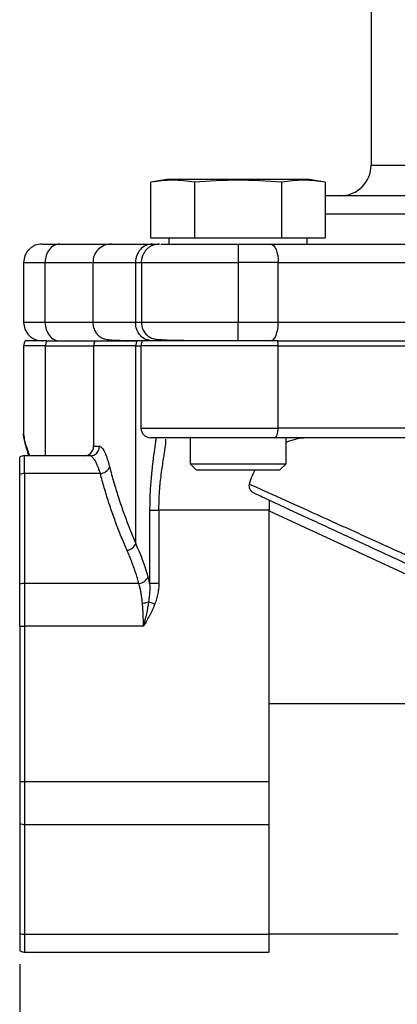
# Model space of a CAD drawing. Header units: inches. Extents: x 0 to 22, y 0 to 17.
# Tile 2 of 13: x 3.5 to 4.7, y 6.3 to 9.5. Entities that reach past the tile are written whole.
import ezdxf

# ---------------------------------------------------------------- set-up
doc = ezdxf.new("R2010")
doc.units = ezdxf.units.IN
doc.header["$LTSCALE"] = 2
doc.header["$MEASUREMENT"] = 0
doc.linetypes.add('SLD-Solid', pattern=[0])
doc.layers.add('DIMENSIONS', color=140, linetype='SLD-Solid', lineweight=25)
doc.styles.add('SLDTEXTSTYLE0', font='TXT', dxfattribs={"width": 0.75})
doc.dimstyles.new('SLDDIMSTYLE0', dxfattribs={"dimtxt": 0.25, "dimasz": 0.3, "dimexe": 0, "dimexo": 0.0625, "dimgap": 0.0625, "dimtad": 0, "dimtih": 1, "dimtoh": 1, "dimrnd": 1e-09, "dimzin": 12, "dimdsep": 46, "dimtxsty": 'SLDTEXTSTYLE0', "dimsah": 1, "dimcen": 0.09, "dimadec": 0, "dimazin": 3, "dimtfac": 1, "dimtofl": 0, "dimtmove": 0, "dimatfit": 3, "dimfxl": 0, "dimfrac": 2, "dimtolj": 1, "dimtzin": 12, "dimarcsym": 0})

# ---------------------------------------------------------------- blocks, each defined once
blk = doc.blocks.new('_D_1')
at = {"layer": 'DIMENSIONS'}
for p, q in [((3.5051, 6.4307), (3.5051, 5.1788)), ((7.1271, 6.4307), (7.1271, 5.1788)), ((3.5051, 5.4288), (4.6974, 5.4288)), ((4.9928, 5.4268), (4.9166, 5.4268)), ((4.9166, 5.4268), (4.9166, 5.03)), ((5.6393, 5.4268), (5.7155, 5.4268)), ((5.7155, 5.4268), (5.7155, 5.03)), ((7.1271, 5.4288), (5.9347, 5.4288)), ((4.9166, 5.03), (4.9928, 5.03)), ((5.7155, 5.03), (5.6393, 5.03))]:
    blk.add_line(p, q, dxfattribs=at)
for points in [[(3.5051, 5.4288), (3.8051, 5.3688), (3.8051, 5.4888)], [(7.1271, 5.4288), (6.8271, 5.4888), (6.8271, 5.3688)]]:
    blk.add_solid(points, dxfattribs=at)
at = {"layer": 'DIMENSIONS', "char_height": 0.25, "attachment_point": 1, "style": 'SLDTEXTSTYLE0'}
for s, insert in [('3.62', (4.9928, 5.7999)), ('92.0', (4.9928, 5.3522))]:
    blk.add_mtext(s, dxfattribs=dict(at, insert=insert))

msp = doc.modelspace()

# ---------------------------------------------------------------- linework, layer by layer
for p, q in [((4.6486, 9.5789), (4.6486, 9.0299)), ((4.6486, 9.0299), (5.3571, 9.0299)), ((3.9843, 8.9829), (3.9321, 8.9737)), ((3.9321, 8.7929), (3.9321, 8.9737)), ((4.2156, 8.9829), (3.9843, 8.9829)), ((4.0738, 8.9737), (4.0738, 8.7929)), ((4.4468, 8.9829), (4.2156, 8.9829)), ((4.3573, 8.9737), (4.3573, 8.7929)), ((4.499, 8.9737), (4.4468, 8.9829)), ((4.499, 8.9737), (4.499, 8.7929)), ((5.3571, 8.8699), (4.499, 8.8699)), ((3.9321, 8.7929), (4.0738, 8.7929)), ((3.9908, 8.7929), (3.9908, 8.7729)), ((4.0738, 8.7929), (4.3573, 8.7929)), ((4.3573, 8.7929), (4.499, 8.7929)), ((4.4403, 8.7729), (4.4403, 8.7929)), ((3.9367, 8.7729), (3.9594, 8.7729)), ((3.518, 8.7129), (3.518, 8.5179)), ((3.5881, 8.5179), (3.5881, 8.7129)), ((3.5881, 8.7129), (3.7398, 8.7129)), ((3.7431, 8.7129), (3.7431, 8.5179)), ((3.7441, 8.7129), (3.7445, 8.7129)), ((3.8819, 8.7129), (3.8819, 8.5179)), ((3.8819, 8.7129), (3.8994, 8.7129)), ((3.9013, 8.7129), (3.9013, 8.5179)), ((3.9021, 8.7129), (3.9034, 8.7129)), ((4.2156, 8.7129), (4.2156, 8.5179)), ((4.3464, 8.7129), (4.2156, 8.7129)), ((4.3464, 8.5179), (4.3464, 8.7129)), ((4.3464, 8.7129), (4.8973, 8.7129)), ((3.7446, 8.5179), (3.5881, 8.5179)), ((3.9019, 8.5179), (3.8819, 8.5179)), ((4.3464, 8.5179), (4.2156, 8.5179)), ((4.8973, 8.5179), (4.3464, 8.5179)), ((3.5922, 8.4579), (3.5224, 8.4579)), ((3.5922, 8.4579), (3.75, 8.4579)), ((3.75, 8.4579), (3.887, 8.4579)), ((3.904, 8.4579), (3.887, 8.4579)), ((4.3446, 8.4579), (3.904, 8.4579)), ((4.0593, 8.4594), (4.0593, 8.4579)), ((4.3446, 8.4579), (4.9007, 8.4579)), ((3.518, 8.4419), (3.518, 8.1552)), ((3.5887, 8.4419), (3.518, 8.4419)), ((3.5887, 8.4419), (3.7456, 8.4419)), ((3.5887, 8.0839), (3.5887, 8.4419)), ((3.7456, 8.4419), (3.7456, 8.1149)), ((3.883, 8.4419), (3.7456, 8.4419)), ((3.883, 7.7983), (3.883, 8.4419)), ((3.883, 8.4419), (3.8996, 8.4419)), ((3.8996, 8.4419), (3.8996, 8.1739)), ((4.3465, 8.4419), (3.8996, 8.4419)), ((4.3465, 8.1739), (4.3465, 8.4419)), ((4.3465, 8.4419), (4.8994, 8.4419)), ((3.8996, 8.1739), (4.3465, 8.1739)), ((4.8994, 8.1739), (4.3465, 8.1739)), ((4.0593, 8.1454), (4.0593, 8.0579)), ((4.3718, 8.0579), (4.3718, 8.1429)), ((3.7456, 8.1149), (3.7647, 8.1149)), ((3.5051, 8.0231), (3.5051, 8.0794)), ((3.5211, 8.0262), (3.5211, 8.0839)), ((3.7341, 8.0839), (3.5211, 8.0839)), ((4.0593, 8.0579), (4.0793, 8.0379)), ((4.0593, 8.0579), (4.3718, 8.0579)), ((4.3518, 8.0379), (4.3718, 8.0579)), ((3.5051, 7.6657), (3.5051, 8.0231)), ((3.7676, 8.0262), (3.5211, 8.0262)), ((3.5211, 8.0262), (3.5211, 7.6689)), ((4.0793, 8.0379), (4.3518, 8.0379)), ((4.3171, 7.9393), (4.3171, 7.9069)), ((3.9278, 7.9069), (3.9278, 7.6687)), ((3.9278, 7.9069), (3.958, 7.9069)), ((4.3171, 7.9069), (3.958, 7.9069)), ((3.958, 7.9069), (3.958, 7.6687)), ((4.3171, 7.0242), (4.3171, 7.9069)), ((4.3171, 7.9051), (5.6744, 7.2769)), ((3.5051, 7.5296), (3.5051, 7.6657)), ((3.5211, 7.6689), (3.5211, 7.5296)), ((3.8927, 7.6689), (3.5211, 7.6689)), ((3.958, 7.6687), (3.9278, 7.6687)), ((3.9446, 7.6017), (3.9245, 7.6092)), ((3.5051, 7.5296), (3.5051, 7.0242)), ((3.5051, 7.5296), (3.5211, 7.5296)), ((3.5211, 7.5296), (3.5211, 7.0242)), ((3.9076, 7.5296), (3.5211, 7.5296)), ((5.6744, 7.2769), (4.3171, 7.2769)), ((3.5051, 7.0242), (3.5211, 7.0242)), ((3.5051, 7.0242), (3.5051, 6.8881)), ((3.5211, 7.0242), (4.3171, 7.0242)), ((3.5211, 7.0242), (3.5211, 6.8849)), ((4.3171, 6.8849), (4.3171, 7.0242)), ((3.5051, 6.8881), (3.5051, 6.5307)), ((3.5211, 6.8849), (4.3171, 6.8849)), ((3.5211, 6.8849), (3.5211, 6.5276)), ((4.3171, 6.5276), (4.3171, 6.8849)), ((3.5051, 6.5307), (3.5051, 6.4743)), ((3.5211, 6.5276), (4.3171, 6.5276)), ((3.5211, 6.5276), (3.5211, 6.4699)), ((4.3171, 6.5289), (4.7364, 6.5289)), ((4.3171, 6.4699), (4.3171, 6.5276)), ((3.5211, 6.4699), (4.3171, 6.4699))]:
    msp.add_line(p, q)
at = {"flags": 128}
for points in [[(4.3214, 8.7729), (4.3263, 8.7717), (4.331, 8.7683), (4.3353, 8.7628), (4.3391, 8.7553), (4.3422, 8.7462), (4.3445, 8.7359), (4.3459, 8.7246), (4.3464, 8.7129)], [(4.3214, 8.4579), (4.3263, 8.459), (4.331, 8.4625), (4.3353, 8.468), (4.3391, 8.4755), (4.3422, 8.4846), (4.3445, 8.4949), (4.3459, 8.5062), (4.3464, 8.5179)], [(3.8167, 8.4579), (3.805, 8.459), (3.8002, 8.4602)], [(4.3335, 8.1429), (4.336, 8.1435), (4.3384, 8.1453), (4.3407, 8.1481), (4.3426, 8.152), (4.3443, 8.1567), (4.3455, 8.162), (4.3462, 8.1678), (4.3465, 8.1739)]]:
    msp.add_lwpolyline(points, dxfattribs=at)
for centre, radius, start, end in [((4.5486, 9.0299), 0.1, 270, 0), ((3.549, 8.4419), 0.031, 148.927, 180), ((3.6264, 8.4421), 0.0376, 155.1433, 180.2736), ((3.7766, 8.4419), 0.031, 148.927, 180), ((3.9162, 8.442), 0.0332, 151.3325, 180.1313), ((3.9306, 8.4419), 0.031, 148.927, 180), ((4.2801, 8.4423), 0.0664, 359.6684, 13.6102), ((3.9306, 8.1739), 0.031, 180, 270), ((3.7146, 8.1149), 0.031, 270, 0), ((3.7339, 8.1147), 0.0308, 270.3451, 0.341), ((3.5211, 8.0529), 0.031, 90, 121.073), ((3.7654, 8.0606), 0.0345, 273.5254, 338.7848), ((3.5208, 7.9851), 0.0411, 89.6752, 112.5679), ((3.8475, 7.8149), 0.0392, 280.4919, 334.9178), ((3.8903, 7.7035), 0.0347, 273.9698, 338.488), ((3.5208, 7.6278), 0.0411, 89.6752, 112.5679), ((3.9003, 7.6735), 0.0687, 273.4081, 290.6376), ((3.5208, 6.926), 0.0411, 247.4321, 270.3248), ((3.5208, 6.5687), 0.0411, 247.4321, 270.3248), ((3.5211, 6.5009), 0.031, 238.927, 270)]:
    msp.add_arc(centre, radius, start, end)
for points in [[(4.0738, 8.9737), (4.0502, 8.9779), (4.003, 8.9829), (3.9557, 8.9779), (3.9321, 8.9737)], [(4.499, 8.9737), (4.4754, 8.9779), (4.4282, 8.9829), (4.3809, 8.9779), (4.3573, 8.9737)], [(3.9226, 7.6908), (3.9123, 7.7275), (3.899, 7.7635), (3.883, 7.7983)], [(3.9278, 7.6687), (3.9291, 7.6502), (3.9277, 7.6307), (3.9245, 7.6092)], [(3.9245, 7.6092), (3.9207, 7.584), (3.9147, 7.5571), (3.9076, 7.5296)]]:
    msp.add_open_spline(points, degree=3)
for points, knots in [([(4.3573, 8.9737), (4.3101, 8.9778), (4.2629, 8.9804), (4.1682, 8.9804), (4.121, 8.9778), (4.0738, 8.9737)], [0, 0, 0, 0, 0.5, 0.5, 1, 1, 1, 1]), ([(5.3571, 8.9299), (5.3205, 8.9299), (5.2473, 8.9299), (5.1362, 8.9299), (5.0249, 8.9299), (4.9131, 8.9299), (4.8042, 8.9299), (4.6984, 8.9299), (4.5997, 8.9299), (4.5328, 8.9299), (4.5022, 8.9299), (4.499, 8.9299)], [0, 0, 0, 0, 0.114764, 0.22954, 0.35119, 0.472861, 0.599581, 0.726324, 0.85574, 0.985179, 1, 1, 1, 1]), ([(3.578, 8.7729), (3.5704, 8.7721), (3.5588, 8.7709), (3.5449, 8.7634), (3.5353, 8.7556), (3.5275, 8.746), (3.52, 8.7321), (3.5188, 8.7204), (3.518, 8.7129)], [0, 0, 0, 0, 0.239458, 0.368362, 0.500001, 0.63164, 0.760544, 1, 1, 1, 1]), ([(3.5791, 8.7729), (3.579, 8.7729), (3.5785, 8.7729), (3.5881, 8.7729), (3.6063, 8.7729), (3.6255, 8.7729), (3.6352, 8.7729)], [0, 0, 0, 0, 0.154345, 0.436347, 0.717211, 1, 1, 1, 1]), ([(3.6352, 8.7729), (3.6227, 8.7729), (3.6107, 8.7666), (3.593, 8.7441), (3.5881, 8.7288), (3.5881, 8.7129)], [0, 0, 0, 0, 0.5, 0.5, 1, 1, 1, 1]), ([(3.6352, 8.7729), (3.6565, 8.7729), (3.6993, 8.7729), (3.7484, 8.7729), (3.7849, 8.7729), (3.7976, 8.7729), (3.8035, 8.7729)], [0, 0, 0, 0, 0.2572938, 0.5173073, 0.7795285, 1, 1, 1, 1]), ([(3.8035, 8.7729), (3.7959, 8.7721), (3.7801, 8.7704), (3.7596, 8.7564), (3.7456, 8.736), (3.7439, 8.7204), (3.7431, 8.7129)], [0, 0, 0, 0, 0.240868, 0.499344, 0.758151, 1, 1, 1, 1]), ([(3.8049, 8.7729), (3.8052, 8.7729), (3.806, 8.7729), (3.8203, 8.7729), (3.8468, 8.7729), (3.8848, 8.7729), (3.9194, 8.7729), (3.9367, 8.7729)], [0, 0, 0, 0, 0.115138, 0.336642, 0.557554, 0.778111, 1, 1, 1, 1]), ([(3.9367, 8.7729), (3.9295, 8.7729), (3.9224, 8.7713), (3.9091, 8.7653), (3.903, 8.7609), (3.8929, 8.7498), (3.8888, 8.7431), (3.8833, 8.7286), (3.8819, 8.7207), (3.8819, 8.7129)], [0, 0, 0, 0, 0.25, 0.25, 0.5, 0.5, 0.75, 0.75, 1, 1, 1, 1]), ([(3.9596, 8.7726), (3.9575, 8.7726), (3.9541, 8.7725), (3.9468, 8.7714), (3.9397, 8.7692), (3.9334, 8.7665), (3.9258, 8.7621), (3.9156, 8.7537), (3.9071, 8.7415), (3.9015, 8.7267), (3.9009, 8.7176), (3.9006, 8.7129)], [0, 0, 0, 0, 0.228955, 0.359776, 0.413369, 0.468896, 0.535374, 0.625112, 0.783061, 0.886297, 1, 1, 1, 1]), ([(3.9642, 8.7729), (3.9648, 8.7729), (3.9659, 8.7729), (3.9682, 8.7729), (3.9708, 8.7729), (3.9738, 8.7729), (3.9771, 8.7729), (3.9833, 8.7729), (3.9936, 8.7729), (4.0098, 8.7729), (4.0289, 8.7729), (4.0506, 8.7729), (4.0745, 8.7729), (4.1003, 8.7729), (4.1277, 8.7729), (4.153, 8.7729), (4.1757, 8.7729), (4.1956, 8.7729), (4.209, 8.7729), (4.2157, 8.7729)], [0, 0, 0, 0, 0.027817, 0.055557, 0.083261, 0.110971, 0.138731, 0.166582, 0.249644, 0.332766, 0.416134, 0.499561, 0.582867, 0.666234, 0.749261, 0.832347, 0.887715, 0.943487, 1, 1, 1, 1]), ([(4.2157, 8.7729), (4.2157, 8.7729), (4.2157, 8.7713), (4.2157, 8.7653), (4.2157, 8.7609), (4.2156, 8.7498), (4.2156, 8.7431), (4.2156, 8.7286), (4.2156, 8.7207), (4.2156, 8.7129)], [0, 0, 0, 0, 0.25, 0.25, 0.5, 0.5, 0.75, 0.75, 1, 1, 1, 1]), ([(4.2157, 8.7729), (4.2188, 8.7729), (4.2248, 8.7729), (4.2339, 8.7729), (4.2429, 8.7729), (4.2519, 8.7729), (4.2609, 8.7729), (4.2728, 8.7729), (4.2875, 8.7729), (4.3048, 8.7729), (4.3159, 8.7729), (4.3214, 8.7729)], [0, 0, 0, 0, 0.083489, 0.166777, 0.24997, 0.333174, 0.416495, 0.500039, 0.666791, 0.833161, 1, 1, 1, 1]), ([(4.3214, 8.7729), (4.327, 8.7729), (4.338, 8.7729), (4.3548, 8.7729), (4.3716, 8.7729), (4.3886, 8.7729), (4.4057, 8.7729), (4.423, 8.7729), (4.4403, 8.7729), (4.4578, 8.7729), (4.4754, 8.7729), (4.4991, 8.7729), (4.5287, 8.7729), (4.5646, 8.7729), (4.6006, 8.7729), (4.6368, 8.7729), (4.661, 8.7729), (4.6731, 8.7729)], [0, 0, 0, 0, 0.050134, 0.100177, 0.150153, 0.200083, 0.249992, 0.299902, 0.349836, 0.399818, 0.44987, 0.500014, 0.600186, 0.700086, 0.799899, 0.899809, 1, 1, 1, 1]), ([(4.6731, 8.7729), (4.6789, 8.7729), (4.6906, 8.7729), (4.7081, 8.7729), (4.7255, 8.7729), (4.7429, 8.7729), (4.7603, 8.7729), (4.7777, 8.7729), (4.7994, 8.7729), (4.8252, 8.7729), (4.8552, 8.7729), (4.885, 8.7729), (4.9046, 8.7729), (4.9144, 8.7729)], [0, 0, 0, 0, 0.071495, 0.142918, 0.214298, 0.285667, 0.357055, 0.428492, 0.500009, 0.625072, 0.749982, 0.874904, 1, 1, 1, 1]), ([(3.5194, 8.7129), (3.5192, 8.7129), (3.5186, 8.7129), (3.5281, 8.7129), (3.5415, 8.7129), (3.5544, 8.7129), (3.5697, 8.7129), (3.582, 8.7129), (3.5881, 8.7129)], [0, 0, 0, 0, 0.15583, 0.437388, 0.577307, 0.71765, 0.859186, 1, 1, 1, 1]), ([(3.7445, 8.7129), (3.7448, 8.7129), (3.7455, 8.7129), (3.7609, 8.7129), (3.7886, 8.7129), (3.828, 8.7129), (3.8639, 8.7129), (3.8819, 8.7129)], [0, 0, 0, 0, 0.14482, 0.359019, 0.573118, 0.786311, 1, 1, 1, 1]), ([(3.9034, 8.7129), (3.9036, 8.7129), (3.9043, 8.7129), (3.9236, 8.7129), (3.9595, 8.7129), (4.0104, 8.7129), (4.0721, 8.7129), (4.1418, 8.7129), (4.1909, 8.7129), (4.2156, 8.7129)], [0, 0, 0, 0, 0.066126, 0.221702, 0.376991, 0.532847, 0.688588, 0.84381, 1, 1, 1, 1]), ([(3.518, 8.5179), (3.5188, 8.5104), (3.5206, 8.4947), (3.5347, 8.4744), (3.5553, 8.4605), (3.5713, 8.4587), (3.579, 8.4579)], [0, 0, 0, 0, 0.24212, 0.501931, 0.76076, 1, 1, 1, 1]), ([(3.5881, 8.5179), (3.582, 8.5179), (3.5697, 8.5179), (3.5544, 8.5179), (3.5415, 8.5179), (3.5281, 8.5179), (3.5186, 8.5179), (3.5192, 8.5179), (3.5194, 8.5179)], [0, 0, 0, 0, 0.140827, 0.282413, 0.422802, 0.562766, 0.844418, 1, 1, 1, 1]), ([(3.5881, 8.5179), (3.5881, 8.51), (3.5893, 8.5022), (3.594, 8.4877), (3.5975, 8.481), (3.6063, 8.4699), (3.6115, 8.4655), (3.6229, 8.4595), (3.6291, 8.4579), (3.6353, 8.4579)], [0, 0, 0, 0, 0.25, 0.25, 0.5, 0.5, 0.75, 0.75, 1, 1, 1, 1]), ([(3.7431, 8.5179), (3.7432, 8.5149), (3.7435, 8.509), (3.7455, 8.5004), (3.7486, 8.4927), (3.7538, 8.4833), (3.7628, 8.4733), (3.7733, 8.4666), (3.7822, 8.4635), (3.7894, 8.4624), (3.8018, 8.4609), (3.8198, 8.4599), (3.8469, 8.4593), (3.8816, 8.459), (3.9113, 8.4589), (3.9267, 8.4589)], [0, 0, 0, 0, 0.013148, 0.02647, 0.040289, 0.054942, 0.087948, 0.139109, 0.203916, 0.281555, 0.364375, 0.506337, 0.659262, 0.823495, 1, 1, 1, 1]), ([(3.8819, 8.5179), (3.8639, 8.5179), (3.828, 8.5179), (3.7886, 8.5179), (3.7609, 8.5179), (3.7455, 8.5179), (3.7448, 8.5179), (3.7445, 8.5179)], [0, 0, 0, 0, 0.21371, 0.426905, 0.640998, 0.855191, 1, 1, 1, 1]), ([(3.9269, 8.46), (3.9231, 8.4606), (3.9122, 8.4623), (3.8971, 8.4746), (3.8843, 8.4943), (3.8827, 8.51), (3.8819, 8.5179)], [0, 0, 0, 0, 0.151167, 0.434111, 0.717056, 1, 1, 1, 1]), ([(3.9012, 8.5179), (3.9017, 8.5119), (3.9029, 8.5), (3.9108, 8.485), (3.9209, 8.4744), (3.9329, 8.4671), (3.9452, 8.4635), (3.958, 8.4624), (3.9802, 8.4609), (4.0074, 8.4601), (4.0389, 8.4596), (4.0671, 8.4593), (4.0991, 8.4591), (4.1349, 8.459), (4.1741, 8.4589), (4.2016, 8.4589), (4.2157, 8.4589)], [0, 0, 0, 0, 0.039711, 0.078443, 0.11711, 0.157656, 0.218656, 0.290998, 0.370678, 0.503292, 0.575678, 0.651853, 0.732752, 0.81715, 0.906253, 1, 1, 1, 1]), ([(4.2156, 8.5179), (4.1909, 8.5179), (4.1418, 8.5179), (4.0721, 8.5179), (4.0104, 8.5179), (3.9595, 8.5179), (3.9236, 8.5179), (3.9043, 8.5179), (3.9036, 8.5179), (3.9034, 8.5179)], [0, 0, 0, 0, 0.156174, 0.311398, 0.467142, 0.622999, 0.778291, 0.93387, 1, 1, 1, 1]), ([(4.2157, 8.459), (4.2157, 8.459), (4.2157, 8.4594), (4.2157, 8.4638), (4.2156, 8.4747), (4.2156, 8.4948), (4.2156, 8.5102), (4.2156, 8.5179)], [0, 0, 0, 0, 0.013451, 0.158222, 0.443103, 0.723696, 1, 1, 1, 1]), ([(3.5874, 8.4579), (3.5844, 8.4579), (3.5778, 8.4579), (3.576, 8.4579), (3.579, 8.4579), (3.5791, 8.4579)], [0, 0, 0, 0, 0.442166, 0.986116, 1, 1, 1, 1]), ([(3.5379, 8.0839), (3.536, 8.0893), (3.5292, 8.1081), (3.5217, 8.132), (3.5165, 8.1505), (3.518, 8.1552), (3.518, 8.1552)], [0, 0, 0, 0, 0.165642, 0.583103, 0.999457, 1, 1, 1, 1]), ([(3.518, 8.1548), (3.5187, 8.1472), (3.5199, 8.1332), (3.5267, 8.1084), (3.5321, 8.0915), (3.5345, 8.0839)], [0, 0, 0, 0, 0.39232, 0.727869, 1, 1, 1, 1]), ([(3.9484, 8.1429), (3.9479, 8.1385), (3.9466, 8.1262), (3.9423, 8.0965), (3.937, 8.0562), (3.9321, 8.0099), (3.9285, 7.9595), (3.9281, 7.9244), (3.9278, 7.9069)], [0, 0, 0, 0, 0.1000862, 0.2779752, 0.4567764, 0.6365503, 0.8179517, 1, 1, 1, 1]), ([(4.2146, 8.1429), (4.2109, 8.1429), (4.2036, 8.1429), (4.1926, 8.1429), (4.1817, 8.1429), (4.1708, 8.1429), (4.1544, 8.1429), (4.1326, 8.1429), (4.1061, 8.1429), (4.0806, 8.1429), (4.0485, 8.1429), (4.0125, 8.1429), (3.9831, 8.1429), (3.9642, 8.1429), (3.9522, 8.1429), (3.9426, 8.1429), (3.9365, 8.1429), (3.9329, 8.1429), (3.9309, 8.1429), (3.9307, 8.1429), (3.9306, 8.1429)], [0, 0, 0, 0, 0.024674, 0.049282, 0.073864, 0.098454, 0.123091, 0.186122, 0.248988, 0.312361, 0.375631, 0.500691, 0.623703, 0.685174, 0.746886, 0.810127, 0.873388, 0.915716, 0.957858, 1, 1, 1, 1]), ([(3.958, 7.9069), (3.9582, 7.9218), (3.9585, 7.942), (3.96, 7.9668), (3.9612, 7.9823), (3.963, 8.0015), (3.9657, 8.0249), (3.9693, 8.0506), (3.973, 8.0742), (3.9764, 8.0947), (3.979, 8.1118), (3.9812, 8.1281), (3.9809, 8.1345), (3.9808, 8.1383)], [0, 0, 0, 0, 0.137357, 0.185692, 0.235289, 0.286158, 0.375834, 0.47642, 0.571673, 0.667059, 0.763474, 0.85719, 1, 1, 1, 1]), ([(4.3335, 8.1429), (4.3304, 8.1429), (4.3241, 8.1429), (4.3146, 8.1429), (4.305, 8.1429), (4.2953, 8.1429), (4.2854, 8.1429), (4.2721, 8.1429), (4.2554, 8.1429), (4.235, 8.1429), (4.2214, 8.1429), (4.2146, 8.1429)], [0, 0, 0, 0, 0.083447, 0.166707, 0.249888, 0.333098, 0.416446, 0.500039, 0.666721, 0.833085, 1, 1, 1, 1]), ([(4.9082, 8.1429), (4.9024, 8.1429), (4.8907, 8.1429), (4.873, 8.1429), (4.8553, 8.1429), (4.8374, 8.1429), (4.8195, 8.1429), (4.8015, 8.1429), (4.7834, 8.1429), (4.7468, 8.1429), (4.6913, 8.1429), (4.617, 8.1429), (4.5432, 8.1429), (4.4852, 8.1429), (4.4426, 8.1429), (4.4148, 8.1429), (4.3873, 8.1429), (4.3601, 8.1429), (4.3424, 8.1429), (4.3335, 8.1429)], [0, 0, 0, 0, 0.031043, 0.062042, 0.093014, 0.123974, 0.154937, 0.185919, 0.216935, 0.248001, 0.373949, 0.500004, 0.625951, 0.752007, 0.801651, 0.85121, 0.900745, 0.950321, 1, 1, 1, 1]), ([(4.4565, 8.1429), (4.4377, 8.1424), (4.408, 8.1416), (4.3815, 8.1311), (4.3718, 8.1272)], [0, 0, 0, 0, 0.632466, 1, 1, 1, 1]), ([(3.7647, 8.1149), (3.7652, 8.1149), (3.7661, 8.1148), (3.7676, 8.1142), (3.7691, 8.1134), (3.7706, 8.1121), (3.773, 8.1097), (3.7762, 8.1054), (3.7805, 8.0978), (3.7848, 8.0882), (3.7887, 8.078), (3.792, 8.0679), (3.7948, 8.0585), (3.7967, 8.0516), (3.7976, 8.0481)], [0, 0, 0, 0, 0.049892, 0.099718, 0.149557, 0.199486, 0.249584, 0.374518, 0.49978, 0.624163, 0.748741, 0.832562, 0.916199, 1, 1, 1, 1]), ([(3.7676, 8.0262), (3.767, 8.0282), (3.7655, 8.0329), (3.7628, 8.0407), (3.7593, 8.05), (3.755, 8.06), (3.7506, 8.0684), (3.7464, 8.0747), (3.7429, 8.079), (3.7397, 8.0819), (3.7368, 8.0836), (3.735, 8.0838), (3.7341, 8.0839)], [0, 0, 0, 0, 0.054992, 0.132515, 0.232563, 0.35513, 0.500208, 0.608365, 0.712415, 0.812365, 0.908224, 1, 1, 1, 1]), ([(3.7976, 8.0481), (3.7997, 8.0398), (3.804, 8.0234), (3.8109, 7.9989), (3.818, 7.9749), (3.8254, 7.9513), (3.833, 7.9282), (3.8408, 7.9055), (3.8489, 7.8832), (3.8571, 7.8614), (3.8656, 7.84), (3.8741, 7.819), (3.88, 7.8052), (3.883, 7.7983)], [0, 0, 0, 0, 0.098396, 0.195293, 0.290692, 0.384592, 0.476995, 0.567901, 0.657311, 0.745225, 0.831644, 0.916569, 1, 1, 1, 1]), ([(3.8546, 7.7764), (3.8514, 7.7838), (3.845, 7.7985), (3.8357, 7.8208), (3.8268, 7.8431), (3.8182, 7.8656), (3.81, 7.8882), (3.8021, 7.9109), (3.7945, 7.9337), (3.7872, 7.9567), (3.7803, 7.9797), (3.7737, 8.0029), (3.7696, 8.0184), (3.7676, 8.0262)], [0, 0, 0, 0, 0.089897, 0.179963, 0.270209, 0.360647, 0.451287, 0.542142, 0.633221, 0.724535, 0.816096, 0.907914, 1, 1, 1, 1]), ([(4.2706, 8.0379), (4.2673, 8.0318), (4.2598, 8.0179), (4.2546, 8.0014), (4.2518, 7.9922)], [0, 0, 0, 0, 0.438978, 1, 1, 1, 1]), ([(4.2518, 7.9922), (4.2509, 7.9891), (4.2507, 7.9858), (4.2518, 7.9795), (4.2531, 7.9764), (4.2567, 7.9708), (4.2591, 7.9684), (4.2643, 7.9642), (4.2672, 7.9624), (4.2703, 7.961)], [0, 0, 0, 0, 0.25, 0.25, 0.5, 0.5, 0.75, 0.75, 1, 1, 1, 1]), ([(6.4768, 6.9855), (6.4139, 7.014), (6.3407, 7.0471), (6.1775, 7.1209), (6.0876, 7.1616), (5.8961, 7.2483), (5.7944, 7.2942), (5.585, 7.389), (5.4772, 7.4377), (5.2614, 7.5354), (5.1534, 7.5843), (4.9431, 7.6794), (4.8408, 7.7257), (4.6475, 7.8131), (4.5565, 7.8543), (4.3909, 7.9292), (4.3162, 7.963), (4.2518, 7.9922)], [0, 0, 0, 0, 0.125, 0.125, 0.25, 0.25, 0.375, 0.375, 0.5, 0.5, 0.625, 0.625, 0.75, 0.75, 0.875, 0.875, 1, 1, 1, 1]), ([(6.4302, 6.9613), (6.4258, 6.9633), (6.4169, 6.9674), (6.4032, 6.9738), (6.3892, 6.9802), (6.375, 6.9868), (6.3604, 6.9936), (6.3456, 7.0004), (6.3178, 7.0133), (6.2758, 7.0327), (6.2177, 7.0596), (6.1566, 7.0879), (6.0713, 7.1274), (5.9582, 7.1797), (5.8147, 7.2461), (5.6649, 7.3155), (5.5108, 7.3868), (5.3544, 7.4592), (5.1979, 7.5316), (5.0433, 7.6032), (4.8928, 7.6728), (4.7484, 7.7397), (4.6344, 7.7924), (4.5481, 7.8323), (4.4863, 7.861), (4.4274, 7.8883), (4.3807, 7.9098), (4.3451, 7.9263), (4.3192, 7.9383), (4.2942, 7.9499), (4.2782, 7.9573), (4.2703, 7.961)], [0, 0, 0, 0, 0.008597, 0.017204, 0.025823, 0.034458, 0.043109, 0.051781, 0.060474, 0.090982, 0.121624, 0.152436, 0.183444, 0.24586, 0.308818, 0.372207, 0.4359, 0.499754, 0.563618, 0.62734, 0.690777, 0.753799, 0.816291, 0.847336, 0.878198, 0.908877, 0.939437, 0.954657, 0.969815, 0.984925, 1, 1, 1, 1]), ([(3.8927, 7.6689), (3.8913, 7.6741), (3.8884, 7.6846), (3.8836, 7.7002), (3.8784, 7.7157), (3.873, 7.731), (3.8672, 7.7463), (3.8611, 7.7614), (3.8568, 7.7714), (3.8546, 7.7764)], [0, 0, 0, 0, 0.144492, 0.288378, 0.431693, 0.574476, 0.716762, 0.858591, 1, 1, 1, 1]), ([(3.9278, 7.6687), (3.9274, 7.6706), (3.9267, 7.6745), (3.9254, 7.6801), (3.9241, 7.6855), (3.9231, 7.689), (3.9226, 7.6908)], [0, 0, 0, 0, 0.248688, 0.498066, 0.748412, 1, 1, 1, 1]), ([(3.9044, 7.605), (3.9041, 7.6075), (3.9036, 7.6125), (3.9027, 7.6198), (3.9018, 7.6269), (3.9007, 7.6337), (3.8996, 7.6402), (3.8984, 7.6465), (3.8971, 7.6525), (3.8957, 7.6582), (3.8943, 7.6637), (3.8932, 7.6671), (3.8927, 7.6689)], [0, 0, 0, 0, 0.105822, 0.210309, 0.313474, 0.415333, 0.515903, 0.615199, 0.713238, 0.810039, 0.90562, 1, 1, 1, 1]), ([(3.958, 7.6687), (3.9579, 7.666), (3.9578, 7.6607), (3.9572, 7.6526), (3.9561, 7.6444), (3.9547, 7.6361), (3.9528, 7.6276), (3.9505, 7.6191), (3.9478, 7.6104), (3.9457, 7.6046), (3.9446, 7.6017)], [0, 0, 0, 0, 0.115851, 0.233767, 0.354043, 0.47696, 0.602779, 0.731743, 0.864081, 1, 1, 1, 1]), ([(3.9076, 7.5296), (3.9076, 7.5326), (3.9076, 7.5385), (3.9075, 7.5474), (3.9073, 7.5561), (3.907, 7.5647), (3.9066, 7.5731), (3.9062, 7.5813), (3.9057, 7.5894), (3.9051, 7.5973), (3.9046, 7.6024), (3.9044, 7.605)], [0, 0, 0, 0, 0.115735, 0.230291, 0.343676, 0.455901, 0.566977, 0.676913, 0.785721, 0.893413, 1, 1, 1, 1]), ([(3.9446, 7.6017), (3.9435, 7.5987), (3.9411, 7.5926), (3.9371, 7.5835), (3.9327, 7.5742), (3.9267, 7.5624), (3.9184, 7.5474), (3.9114, 7.5358), (3.9076, 7.5296)], [0, 0, 0, 0, 0.117616, 0.240149, 0.367724, 0.500455, 0.730252, 1, 1, 1, 1])]:
    msp.add_open_spline(points, degree=3, knots=knots)

# ---------------------------------------------------------------- dimensions: what is measured, and where the dimension line sits
at = {"layer": 'DIMENSIONS'}
dim = msp.add_linear_dim(base=(3.5051, 5.4288), p1=(7.1271, 6.5307), p2=(3.5051, 6.5307), dimstyle='SLDDIMSTYLE0', dxfattribs=at)
dim.commit()
dim.dimension.update_dxf_attribs({"geometry": '_D_1', "text_midpoint": (5.3161, 5.4288), "dimtype": 160})

doc.saveas('drawing.dxf')
